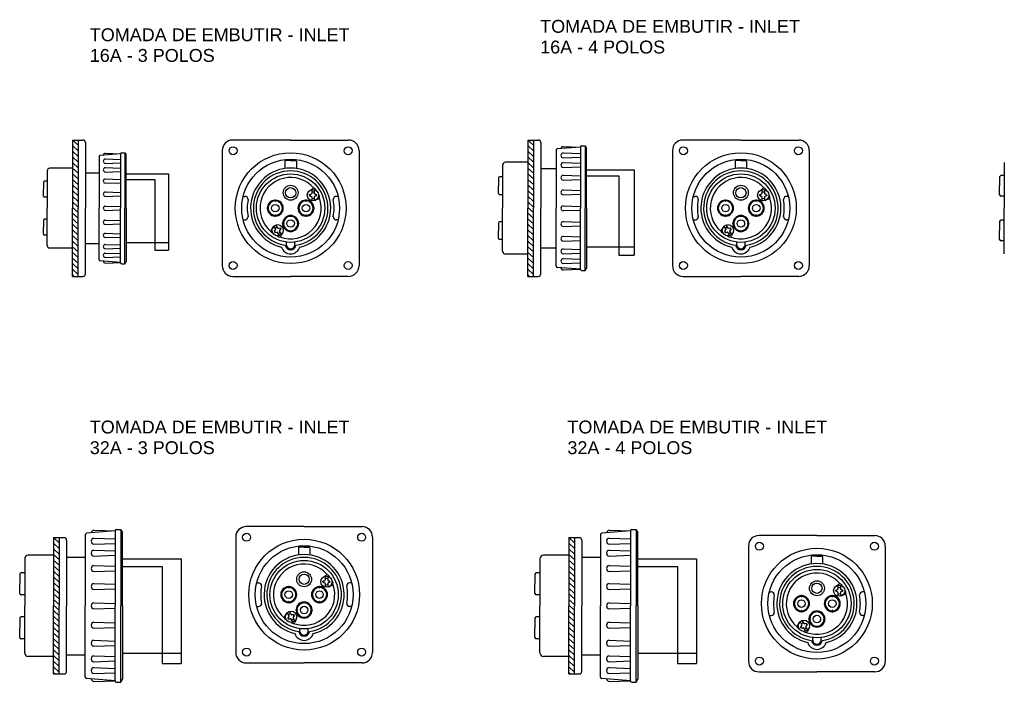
# Model space of a CAD drawing. Header units: millimetres. Extents: x 880 to 2237, y 682 to 1447.
# Tile 1 of 2: x 880 to 1492, y 870 to 1281. Entities that reach past the tile are written whole.
import ezdxf

# ---------------------------------------------------------------- set-up
doc = ezdxf.new("R2010")
doc.units = ezdxf.units.MM
doc.styles.get("Standard").update_dxf_attribs({"font": 'arial.ttf'})

msp = doc.modelspace()

# ---------------------------------------------------------------- linework, layer by layer
at = {"color": 1}
for p, q in [((912.91, 1206.68), (912.91, 1164.31)), ((912.91, 1206.68), (916.46, 1203.45)), ((912.91, 1206.68), (919.42, 1206.68)), ((916.46, 1206.68), (916.46, 1164.31)), ((1048.53, 1206.68), (1012.54, 1206.68)), ((1048.48, 1206.68), (1084.47, 1206.68)), ((1195.86, 1206.68), (1202.38, 1206.68)), ((1195.86, 1206.68), (1195.86, 1164.31)), ((1195.86, 1206.68), (1199.41, 1203.45)), ((1199.41, 1206.68), (1199.41, 1164.31)), ((1328.32, 1206.68), (1292.34, 1206.68)), ((1328.28, 1206.68), (1364.27, 1206.68)), ((912.91, 1203.19), (916.46, 1199.96)), ((912.91, 1199.7), (916.46, 1196.47)), ((920.98, 1205.13), (920.98, 1164.31)), ((1006, 1200.15), (1006, 1128.48)), ((1091.01, 1200.15), (1091.01, 1128.48)), ((1195.86, 1203.19), (1199.41, 1199.96)), ((1195.86, 1199.7), (1199.41, 1196.47)), ((1203.93, 1205.13), (1203.93, 1164.31)), ((1213.44, 1200.42), (1213.44, 1164.31)), ((1228.54, 1202.29), (1214.12, 1201.16)), ((1217.76, 1202.66), (1228.54, 1202.29)), ((1228.54, 1202.33), (1228.54, 1164.31)), ((1229.27, 1203.06), (1231.46, 1203.06)), ((1231.46, 1203.06), (1231.46, 1164.31)), ((1231.46, 1203.06), (1232.28, 1201.54)), ((1232.28, 1164.31), (1232.28, 1201.54)), ((1285.8, 1200.15), (1285.8, 1128.48)), ((1370.8, 1200.15), (1370.8, 1128.48)), ((912.91, 1196.21), (916.46, 1192.98)), ((929.44, 1196.46), (929.44, 1164.31)), ((942.88, 1198.12), (930.04, 1197.11)), ((933.29, 1198.46), (942.88, 1198.12)), ((933.29, 1194.9), (942.88, 1194.57)), ((942.88, 1198.16), (942.88, 1164.31)), ((943.53, 1198.81), (945.48, 1198.81)), ((945.48, 1198.81), (945.48, 1164.31)), ((945.48, 1198.81), (946.21, 1197.46)), ((946.21, 1164.31), (946.21, 1197.46)), ((1044.97, 1193.49), (1044.97, 1188.99)), ((1048.51, 1193.9), (1045.37, 1193.9)), ((1048.51, 1193.9), (1051.64, 1193.9)), ((1052.05, 1193.49), (1052.05, 1188.99)), ((1195.86, 1196.21), (1199.41, 1192.98)), ((1217.76, 1198.67), (1228.54, 1198.3)), ((1217.76, 1195.62), (1228.54, 1195.99)), ((1324.76, 1193.49), (1324.76, 1188.99)), ((1328.3, 1193.9), (1325.17, 1193.9)), ((1328.3, 1193.9), (1331.44, 1193.9)), ((1331.85, 1193.49), (1331.85, 1188.99)), ((897.22, 1187.48), (897.22, 1164.31)), ((912.91, 1189.11), (898.85, 1189.11)), ((912.91, 1192.72), (916.46, 1189.49)), ((912.91, 1189.22), (916.46, 1185.99)), ((933.29, 1192.19), (942.88, 1192.52)), ((933.29, 1189.52), (942.88, 1189.19)), ((933.29, 1186.8), (942.88, 1187.14)), ((1180.17, 1191), (1180.17, 1164.31)), ((1195.86, 1192.83), (1182.01, 1192.83)), ((1195.86, 1192.72), (1199.41, 1189.49)), ((1195.86, 1189.22), (1199.41, 1185.99)), ((1203.93, 1189.05), (1213.44, 1189.05)), ((1217.76, 1192.63), (1228.54, 1192.26)), ((1217.76, 1189.58), (1228.54, 1189.95)), ((1232.28, 1188.24), (1262, 1188.24)), ((1262, 1188.24), (1262, 1135.07)), ((1492, 1192.76), (1492, 1164.31)), ((897.22, 1181.12), (895.61, 1181.12)), ((912.91, 1185.73), (916.46, 1182.5)), ((912.91, 1182.24), (916.46, 1179.01)), ((920.98, 1186.33), (929.44, 1186.33)), ((933.29, 1182.56), (942.88, 1182.22)), ((946.21, 1185.62), (972.67, 1185.62)), ((946.21, 1182.14), (964.15, 1182.14)), ((964.15, 1182.14), (964.15, 1138.28)), ((972.67, 1185.62), (972.67, 1138.28)), ((1177.63, 1183.12), (1177.63, 1178.29)), ((1180.17, 1183.86), (1178.37, 1183.86)), ((1195.86, 1185.73), (1199.41, 1182.5)), ((1195.86, 1182.24), (1199.41, 1179.01)), ((1217.76, 1184.8), (1228.54, 1184.43)), ((1217.76, 1181.75), (1228.54, 1182.13)), ((1232.28, 1184.34), (1252.43, 1184.34)), ((1252.43, 1184.34), (1252.43, 1135.07)), ((1489.08, 1183.71), (1489.08, 1178.16)), ((1492, 1184.56), (1489.93, 1184.56)), ((894.96, 1180.47), (894.96, 1176.17)), ((894.96, 1171.86), (894.96, 1176.17)), ((912.91, 1178.75), (916.46, 1175.52)), ((912.91, 1175.26), (916.46, 1172.03)), ((933.29, 1179.84), (942.88, 1180.17)), ((1060.3, 1175.21), (1062.23, 1176.53)), ((1061.61, 1175.82), (1061.61, 1173.51)), ((1063.14, 1175.82), (1063.14, 1173.51)), ((1064.38, 1175.27), (1063.71, 1176.26)), ((1177.63, 1173.46), (1177.63, 1178.29)), ((1195.86, 1178.75), (1199.41, 1175.52)), ((1195.86, 1175.26), (1199.41, 1172.03)), ((1217.76, 1175.66), (1228.54, 1175.28)), ((1340.09, 1175.21), (1342.03, 1176.53)), ((1341.41, 1175.82), (1341.41, 1173.51)), ((1342.94, 1175.82), (1342.94, 1173.51)), ((1344.18, 1175.27), (1343.5, 1176.26)), ((1489.08, 1172.61), (1489.08, 1178.16)), ((897.22, 1171.21), (895.61, 1171.21)), ((912.91, 1171.76), (916.46, 1168.53)), ((933.29, 1174.41), (942.88, 1174.08)), ((933.29, 1171.69), (942.88, 1172.03)), ((1019, 1171.69), (1020.13, 1171.69)), ((1038.95, 1169.36), (1038.7, 1169.36)), ((1038.7, 1169.36), (1038.7, 1168.64)), ((1038.95, 1169.36), (1039.2, 1169.36)), ((1039.2, 1169.36), (1039.2, 1168.64)), ((1058.06, 1169.36), (1057.81, 1169.36)), ((1057.81, 1169.36), (1057.81, 1168.64)), ((1058.06, 1169.36), (1058.32, 1169.36)), ((1058.32, 1169.36), (1058.32, 1168.64)), ((1060.19, 1172.74), (1061.4, 1173.21)), ((1060.19, 1172.4), (1060.19, 1172.74)), ((1060.19, 1172.4), (1060.19, 1172.06)), ((1060.19, 1172.06), (1061.4, 1171.6)), ((1060.6, 1172.4), (1060.6, 1172.9)), ((1060.6, 1172.4), (1060.6, 1171.9)), ((1061.61, 1171.29), (1061.61, 1168.99)), ((1063.14, 1171.29), (1063.14, 1168.99)), ((1064.36, 1172.82), (1063.35, 1173.21)), ((1064.36, 1171.98), (1063.35, 1171.6)), ((1063.79, 1169.21), (1065.89, 1170.23)), ((1064.15, 1172.4), (1064.15, 1172.9)), ((1064.15, 1172.4), (1064.15, 1171.9)), ((1064.57, 1172.52), (1064.57, 1172.29)), ((1065.86, 1172.73), (1066.38, 1171.65)), ((1078.01, 1171.69), (1076.88, 1171.69)), ((1180.17, 1172.72), (1178.37, 1172.72)), ((1195.86, 1171.76), (1199.41, 1168.53)), ((1217.76, 1172.6), (1228.54, 1172.98)), ((1298.79, 1171.69), (1299.93, 1171.69)), ((1318.74, 1169.36), (1318.49, 1169.36)), ((1318.49, 1169.36), (1318.49, 1168.64)), ((1318.74, 1169.36), (1318.99, 1169.36)), ((1318.99, 1169.36), (1318.99, 1168.64)), ((1337.86, 1169.36), (1337.61, 1169.36)), ((1337.61, 1169.36), (1337.61, 1168.64)), ((1337.86, 1169.36), (1338.11, 1169.36)), ((1338.11, 1169.36), (1338.11, 1168.64)), ((1339.98, 1172.74), (1341.2, 1173.21)), ((1339.98, 1172.4), (1339.98, 1172.74)), ((1339.98, 1172.4), (1339.98, 1172.06)), ((1339.98, 1172.06), (1341.2, 1171.6)), ((1340.4, 1172.4), (1340.4, 1172.9)), ((1340.4, 1172.4), (1340.4, 1171.9)), ((1341.41, 1171.29), (1341.41, 1168.99)), ((1342.94, 1171.29), (1342.94, 1168.99)), ((1344.15, 1172.82), (1343.15, 1173.21)), ((1344.15, 1171.98), (1343.15, 1171.6)), ((1343.58, 1169.21), (1345.69, 1170.23)), ((1343.95, 1172.4), (1343.95, 1172.9)), ((1343.95, 1172.4), (1343.95, 1171.9)), ((1344.36, 1172.52), (1344.36, 1172.29)), ((1345.65, 1172.73), (1346.18, 1171.65)), ((1357.81, 1171.69), (1356.68, 1171.69)), ((1492, 1171.77), (1489.93, 1171.77)), ((897.22, 1141.15), (897.22, 1164.31)), ((912.91, 1168.27), (916.46, 1165.04)), ((912.91, 1164.78), (916.46, 1161.55)), ((912.91, 1121.94), (912.91, 1164.31)), ((916.46, 1121.94), (916.46, 1164.31)), ((920.98, 1123.5), (920.98, 1164.31)), ((929.44, 1132.17), (929.44, 1164.31)), ((933.29, 1165.67), (942.88, 1165.34)), ((933.29, 1162.95), (942.88, 1163.29)), ((942.88, 1130.47), (942.88, 1164.31)), ((945.48, 1129.81), (945.48, 1164.31)), ((946.21, 1164.31), (946.21, 1131.17)), ((1038.7, 1168.64), (1038.95, 1168.64)), ((1039.2, 1168.64), (1038.95, 1168.64)), ((1057.81, 1168.64), (1058.06, 1168.64)), ((1058.32, 1168.64), (1058.06, 1168.64)), ((1180.17, 1137.63), (1180.17, 1164.31)), ((1195.86, 1168.27), (1199.41, 1165.04)), ((1195.86, 1164.78), (1199.41, 1161.55)), ((1195.86, 1121.94), (1195.86, 1164.31)), ((1199.41, 1121.94), (1199.41, 1164.31)), ((1203.93, 1123.5), (1203.93, 1164.31)), ((1213.44, 1128.2), (1213.44, 1164.31)), ((1217.76, 1165.84), (1228.54, 1165.47)), ((1217.76, 1162.79), (1228.54, 1163.16)), ((1228.54, 1126.3), (1228.54, 1164.31)), ((1231.46, 1125.56), (1231.46, 1164.31)), ((1232.28, 1164.31), (1232.28, 1127.09)), ((1318.49, 1168.64), (1318.74, 1168.64)), ((1318.99, 1168.64), (1318.74, 1168.64)), ((1337.61, 1168.64), (1337.86, 1168.64)), ((1338.11, 1168.64), (1337.86, 1168.64)), ((1492, 1135.87), (1492, 1164.31)), ((894.96, 1156.77), (894.96, 1152.46)), ((897.22, 1157.42), (895.61, 1157.42)), ((912.91, 1161.29), (916.46, 1158.06)), ((912.91, 1157.8), (916.46, 1154.57)), ((933.29, 1156.93), (942.88, 1156.6)), ((1019, 1157.01), (1020.13, 1157.01)), ((1038.7, 1159.35), (1038.7, 1160.07)), ((1038.7, 1160.07), (1038.95, 1160.07)), ((1038.95, 1159.35), (1038.7, 1159.35)), ((1039.2, 1160.07), (1038.95, 1160.07)), ((1038.95, 1159.35), (1039.2, 1159.35)), ((1039.2, 1159.35), (1039.2, 1160.07)), ((1057.81, 1159.35), (1057.81, 1160.07)), ((1057.81, 1160.07), (1058.06, 1160.07)), ((1058.06, 1159.35), (1057.81, 1159.35)), ((1058.32, 1160.07), (1058.06, 1160.07)), ((1058.06, 1159.35), (1058.32, 1159.35)), ((1058.32, 1159.35), (1058.32, 1160.07)), ((1078.01, 1157.01), (1076.88, 1157.01)), ((1195.86, 1161.29), (1199.41, 1158.06)), ((1195.86, 1157.8), (1199.41, 1154.57)), ((1298.79, 1157.01), (1299.93, 1157.01)), ((1318.49, 1159.35), (1318.49, 1160.07)), ((1318.49, 1160.07), (1318.74, 1160.07)), ((1318.74, 1159.35), (1318.49, 1159.35)), ((1318.99, 1160.07), (1318.74, 1160.07)), ((1318.74, 1159.35), (1318.99, 1159.35)), ((1318.99, 1159.35), (1318.99, 1160.07)), ((1337.61, 1159.35), (1337.61, 1160.07)), ((1337.61, 1160.07), (1337.86, 1160.07)), ((1337.86, 1159.35), (1337.61, 1159.35)), ((1338.11, 1160.07), (1337.86, 1160.07)), ((1337.86, 1159.35), (1338.11, 1159.35)), ((1338.11, 1159.35), (1338.11, 1160.07)), ((1357.81, 1157.01), (1356.68, 1157.01)), ((1492, 1156.86), (1489.93, 1156.86)), ((894.96, 1148.16), (894.96, 1152.46)), ((912.91, 1154.3), (916.46, 1151.07)), ((912.91, 1150.81), (916.46, 1147.58)), ((933.29, 1154.22), (942.88, 1154.55)), ((1037.61, 1152.65), (1036.31, 1150.7)), ((1039.22, 1151.17), (1038.06, 1153.16)), ((1038.52, 1149.96), (1039.19, 1150.8)), ((1040.54, 1151.94), (1039.38, 1153.93)), ((1042.16, 1151.99), (1040.87, 1151.78)), ((1042.5, 1151.41), (1041.68, 1150.4)), ((1041.97, 1151.49), (1041.72, 1151.92)), ((1041.97, 1151.49), (1042.22, 1151.06)), ((1042.33, 1151.7), (1042.16, 1151.99)), ((1042.33, 1151.7), (1042.5, 1151.41)), ((1043.5, 1154.8), (1043.5, 1155.05)), ((1043.5, 1155.05), (1044.22, 1155.05)), ((1043.5, 1154.8), (1043.5, 1154.54)), ((1043.5, 1154.54), (1044.22, 1154.54)), ((1044.22, 1155.05), (1044.22, 1154.8)), ((1044.22, 1154.54), (1044.22, 1154.8)), ((1053.51, 1155.05), (1052.79, 1155.05)), ((1052.79, 1155.05), (1052.79, 1154.8)), ((1052.79, 1154.54), (1052.79, 1154.8)), ((1053.51, 1154.54), (1052.79, 1154.54)), ((1053.51, 1154.8), (1053.51, 1155.05)), ((1053.51, 1154.8), (1053.51, 1154.54)), ((1177.63, 1155.17), (1177.63, 1150.34)), ((1177.63, 1145.5), (1177.63, 1150.34)), ((1180.17, 1155.91), (1178.37, 1155.91)), ((1195.86, 1154.3), (1199.41, 1151.07)), ((1195.86, 1150.81), (1199.41, 1147.58)), ((1217.76, 1156.03), (1228.54, 1155.65)), ((1217.76, 1152.97), (1228.54, 1153.35)), ((1317.4, 1152.65), (1316.1, 1150.7)), ((1319.01, 1151.17), (1317.85, 1153.16)), ((1318.31, 1149.96), (1318.98, 1150.8)), ((1320.33, 1151.94), (1319.18, 1153.93)), ((1321.95, 1151.99), (1320.67, 1151.78)), ((1322.29, 1151.41), (1321.48, 1150.4)), ((1321.76, 1151.49), (1321.51, 1151.92)), ((1321.76, 1151.49), (1322.01, 1151.06)), ((1322.12, 1151.7), (1321.95, 1151.99)), ((1322.12, 1151.7), (1322.29, 1151.41)), ((1323.3, 1154.8), (1323.3, 1155.05)), ((1323.3, 1155.05), (1324.02, 1155.05)), ((1323.3, 1154.8), (1323.3, 1154.54)), ((1323.3, 1154.54), (1324.02, 1154.54)), ((1324.02, 1155.05), (1324.02, 1154.8)), ((1324.02, 1154.54), (1324.02, 1154.8)), ((1333.3, 1155.05), (1332.58, 1155.05)), ((1332.58, 1155.05), (1332.58, 1154.8)), ((1332.58, 1154.54), (1332.58, 1154.8)), ((1333.3, 1154.54), (1332.58, 1154.54)), ((1333.3, 1154.8), (1333.3, 1155.05)), ((1333.3, 1154.8), (1333.3, 1154.54)), ((1489.08, 1156.02), (1489.08, 1150.47)), ((1489.08, 1144.91), (1489.08, 1150.47)), ((897.22, 1147.51), (895.61, 1147.51)), ((912.91, 1147.32), (916.46, 1144.09)), ((933.29, 1148.79), (942.88, 1148.46)), ((933.29, 1146.07), (942.88, 1146.4)), ((1037.59, 1148.56), (1036.6, 1149.23)), ((1038.6, 1149.4), (1038.49, 1149.59)), ((1038.9, 1149.7), (1038.65, 1150.13)), ((1038.9, 1149.7), (1039.15, 1149.27)), ((1038.94, 1149.24), (1040, 1149.41)), ((1040.15, 1147.11), (1041.23, 1146.6)), ((1041.49, 1147.26), (1040.33, 1149.25)), ((1042.82, 1148.03), (1041.66, 1150.03)), ((1043.65, 1149.22), (1042.64, 1147.1)), ((1180.17, 1144.77), (1178.37, 1144.77)), ((1195.86, 1147.32), (1199.41, 1144.09)), ((1217.76, 1146.88), (1228.54, 1146.5)), ((1217.76, 1143.82), (1228.54, 1144.2)), ((1317.39, 1148.56), (1316.39, 1149.23)), ((1318.4, 1149.4), (1318.28, 1149.59)), ((1318.7, 1149.7), (1318.45, 1150.13)), ((1318.7, 1149.7), (1318.95, 1149.27)), ((1318.73, 1149.24), (1319.79, 1149.41)), ((1319.94, 1147.11), (1321.02, 1146.6)), ((1321.29, 1147.26), (1320.13, 1149.25)), ((1322.61, 1148.03), (1321.45, 1150.03)), ((1323.44, 1149.22), (1322.44, 1147.1)), ((912.91, 1139.51), (898.85, 1139.51)), ((912.91, 1143.83), (916.46, 1140.6)), ((912.91, 1140.34), (916.46, 1137.11)), ((920.98, 1142.29), (929.44, 1142.29)), ((933.29, 1141.82), (942.88, 1141.49)), ((933.29, 1139.1), (942.88, 1139.44)), ((946.21, 1143.01), (972.67, 1143.01)), ((964.15, 1138.28), (972.67, 1138.28)), ((1045.92, 1141.36), (1045.92, 1143.26)), ((1048.5, 1139.46), (1048.51, 1139.46)), ((1048.51, 1139.46), (1048.51, 1139.46)), ((1051.1, 1141.36), (1051.1, 1143.26)), ((1195.86, 1143.83), (1199.41, 1140.6)), ((1195.86, 1140.34), (1199.41, 1137.11)), ((1203.93, 1139.58), (1213.44, 1139.58)), ((1217.76, 1139.05), (1228.54, 1138.68)), ((1232.28, 1140.38), (1262, 1140.38)), ((1325.71, 1141.36), (1325.71, 1143.26)), ((1328.3, 1139.46), (1328.3, 1139.46)), ((1328.3, 1139.46), (1328.3, 1139.46)), ((1330.89, 1141.36), (1330.89, 1143.26)), ((1492, 1144.07), (1489.93, 1144.07)), ((912.91, 1136.84), (916.46, 1133.61)), ((912.91, 1133.35), (916.46, 1130.12)), ((933.29, 1136.44), (942.88, 1136.11)), ((933.29, 1133.72), (942.88, 1134.06)), ((1195.86, 1135.8), (1182.01, 1135.8)), ((1195.86, 1136.84), (1199.41, 1133.61)), ((1195.86, 1133.35), (1199.41, 1130.12)), ((1217.76, 1136), (1228.54, 1136.37)), ((1217.76, 1133.01), (1228.54, 1132.64)), ((1252.43, 1135.07), (1262, 1135.07)), ((912.91, 1129.86), (916.46, 1126.63)), ((912.91, 1126.37), (916.46, 1123.14)), ((942.88, 1130.5), (930.04, 1131.51)), ((933.29, 1130.17), (942.88, 1130.5)), ((943.53, 1129.81), (945.48, 1129.81)), ((945.48, 1129.81), (946.21, 1131.17)), ((1195.86, 1129.86), (1199.41, 1126.63)), ((1195.86, 1126.37), (1199.41, 1123.14)), ((1228.54, 1126.34), (1214.12, 1127.47)), ((1217.76, 1129.96), (1228.54, 1130.33)), ((1217.76, 1125.97), (1228.54, 1126.34)), ((1231.46, 1125.56), (1232.28, 1127.09)), ((912.91, 1122.88), (913.93, 1121.94)), ((912.91, 1121.94), (919.42, 1121.94)), ((1012.54, 1121.94), (1048.53, 1121.94)), ((1084.47, 1121.94), (1048.48, 1121.94)), ((1195.86, 1122.88), (1196.89, 1121.94)), ((1195.86, 1121.94), (1202.38, 1121.94)), ((1229.27, 1125.56), (1231.46, 1125.56)), ((1292.34, 1121.94), (1328.32, 1121.94)), ((1364.27, 1121.94), (1328.28, 1121.94)), ((920.91, 961.41), (920.91, 917.14)), ((939.42, 963.69), (921.74, 962.3)), ((926.21, 964.15), (939.42, 963.69)), ((939.42, 963.74), (939.42, 917.14)), ((940.32, 964.64), (943, 964.64)), ((943, 964.64), (943, 917.14)), ((943, 964.64), (944.01, 962.77)), ((944.01, 917.14), (944.01, 962.77)), ((1056.91, 966.46), (1020.93, 966.46)), ((1056.87, 966.46), (1092.86, 966.46)), ((1241.12, 961.41), (1241.12, 917.14)), ((1259.63, 963.69), (1241.95, 962.3)), ((1246.42, 964.15), (1259.63, 963.69)), ((1259.63, 963.74), (1259.63, 917.14)), ((1260.53, 964.64), (1263.21, 964.64)), ((1263.21, 964.64), (1263.21, 917.14)), ((1263.21, 964.64), (1264.22, 962.77)), ((1264.22, 917.14), (1264.22, 962.77)), ((1375.56, 960.87), (1339.57, 960.87)), ((1375.52, 960.87), (1411.5, 960.87)), ((901.2, 959.59), (907.71, 959.59)), ((901.2, 959.59), (901.2, 917.22)), ((901.2, 959.59), (904.74, 956.36)), ((901.2, 956.1), (904.74, 952.87)), ((904.74, 959.59), (904.74, 917.22)), ((909.26, 958.04), (909.26, 917.22)), ((926.21, 959.26), (939.42, 958.8)), ((926.21, 955.52), (939.42, 955.97)), ((1014.39, 959.92), (1014.39, 888.25)), ((1099.39, 959.92), (1099.39, 888.25)), ((1221.41, 959.58), (1227.92, 959.58)), ((1221.41, 959.58), (1221.41, 917.21)), ((1221.41, 959.58), (1224.96, 956.35)), ((1221.41, 956.09), (1224.96, 952.86)), ((1224.96, 959.58), (1224.96, 917.21)), ((1229.48, 958.03), (1229.48, 917.21)), ((1246.42, 959.26), (1259.63, 958.8)), ((1246.42, 955.52), (1259.63, 955.97)), ((901.2, 948.69), (885.49, 948.69)), ((901.2, 952.61), (904.74, 949.38)), ((901.2, 949.12), (904.74, 945.89)), ((926.21, 951.85), (939.42, 951.39)), ((926.21, 948.11), (939.42, 948.57)), ((1053.35, 953.26), (1053.35, 948.76)), ((1056.89, 953.67), (1053.76, 953.67)), ((1056.89, 953.67), (1060.03, 953.67)), ((1060.44, 953.26), (1060.44, 948.76)), ((1221.41, 948.68), (1205.71, 948.68)), ((1221.41, 952.6), (1224.96, 949.36)), ((1221.41, 949.1), (1224.96, 945.87)), ((1246.42, 951.85), (1259.63, 951.39)), ((1246.42, 948.11), (1259.63, 948.57)), ((1333.04, 954.33), (1333.04, 882.67)), ((1418.04, 954.33), (1418.04, 882.67)), ((883.24, 946.44), (883.24, 917.19)), ((901.2, 945.63), (904.74, 942.4)), ((909.26, 947.46), (920.91, 947.46)), ((944.01, 946.48), (980.44, 946.48)), ((980.44, 946.48), (980.44, 881.29)), ((1203.46, 946.43), (1203.46, 917.18)), ((1221.41, 945.61), (1224.96, 942.38)), ((1229.48, 947.46), (1241.12, 947.46)), ((1264.22, 946.48), (1300.66, 946.48)), ((1300.66, 946.48), (1300.66, 881.29)), ((1372, 947.68), (1372, 943.17)), ((1375.54, 948.09), (1372.41, 948.09)), ((1375.54, 948.09), (1378.68, 948.09)), ((1379.08, 947.68), (1379.08, 943.17)), ((880.14, 936.79), (880.14, 930.87)), ((883.24, 937.69), (881.04, 937.69)), ((901.2, 942.13), (904.74, 938.9)), ((901.2, 938.64), (904.74, 935.41)), ((926.21, 942.26), (939.42, 941.8)), ((926.21, 938.52), (939.42, 938.98)), ((944.01, 941.69), (968.71, 941.69)), ((968.71, 941.69), (968.71, 881.29)), ((1068.68, 934.99), (1070.62, 936.31)), ((1200.35, 936.77), (1200.35, 930.85)), ((1203.46, 937.67), (1201.25, 937.67)), ((1221.41, 942.12), (1224.96, 938.89)), ((1221.41, 938.63), (1224.96, 935.4)), ((1246.42, 942.26), (1259.63, 941.8)), ((1246.42, 938.52), (1259.63, 938.98)), ((1264.22, 941.69), (1288.92, 941.69)), ((1288.92, 941.69), (1288.92, 881.29)), ((880.14, 924.94), (880.14, 930.87)), ((901.2, 935.15), (904.74, 931.92)), ((901.2, 931.66), (904.74, 928.43)), ((926.21, 931.05), (939.42, 930.59)), ((1027.38, 931.46), (1028.52, 931.46)), ((1068.57, 932.51), (1069.79, 932.98)), ((1068.57, 932.17), (1068.57, 932.51)), ((1068.57, 932.17), (1068.57, 931.84)), ((1068.57, 931.84), (1069.79, 931.37)), ((1068.99, 932.17), (1068.99, 932.67)), ((1068.99, 932.17), (1068.99, 931.68)), ((1070, 935.59), (1070, 933.28)), ((1070, 931.07), (1070, 928.77)), ((1071.53, 935.59), (1071.53, 933.28)), ((1071.53, 931.07), (1071.53, 928.77)), ((1072.74, 932.59), (1071.74, 932.98)), ((1072.74, 931.76), (1071.74, 931.37)), ((1072.77, 935.04), (1072.09, 936.03)), ((1072.54, 932.17), (1072.54, 932.67)), ((1072.54, 932.17), (1072.54, 931.68)), ((1072.95, 932.29), (1072.95, 932.06)), ((1074.24, 932.5), (1074.77, 931.42)), ((1086.4, 931.46), (1085.27, 931.46)), ((1200.35, 924.93), (1200.35, 930.85)), ((1221.41, 935.14), (1224.96, 931.91)), ((1221.41, 931.64), (1224.96, 928.41)), ((1246.42, 931.05), (1259.63, 930.59)), ((1387.33, 929.4), (1389.26, 930.72)), ((1391.41, 929.45), (1390.74, 930.44)), ((883.24, 924.04), (881.04, 924.04)), ((901.2, 928.17), (904.74, 924.94)), ((901.2, 924.67), (904.74, 921.44)), ((926.21, 927.3), (939.42, 927.76)), ((1047.33, 929.13), (1047.08, 929.13)), ((1047.08, 929.13), (1047.08, 928.41)), ((1047.08, 928.41), (1047.33, 928.41)), ((1047.33, 929.13), (1047.58, 929.13)), ((1047.58, 928.41), (1047.33, 928.41)), ((1047.58, 929.13), (1047.58, 928.41)), ((1066.45, 929.13), (1066.2, 929.13)), ((1066.2, 929.13), (1066.2, 928.41)), ((1066.2, 928.41), (1066.45, 928.41)), ((1066.45, 929.13), (1066.7, 929.13)), ((1066.7, 928.41), (1066.45, 928.41)), ((1066.7, 929.13), (1066.7, 928.41)), ((1072.17, 928.98), (1074.28, 930)), ((1203.46, 924.03), (1201.25, 924.03)), ((1221.41, 928.15), (1224.96, 924.92)), ((1221.41, 924.66), (1224.96, 921.43)), ((1246.42, 927.3), (1259.63, 927.76)), ((1346.03, 925.87), (1347.16, 925.87)), ((1387.22, 926.93), (1388.43, 927.39)), ((1387.22, 926.59), (1387.22, 926.93)), ((1387.22, 926.59), (1387.22, 926.25)), ((1387.22, 926.25), (1388.43, 925.78)), ((1387.64, 926.59), (1387.64, 927.09)), ((1387.64, 926.59), (1387.64, 926.09)), ((1388.64, 930), (1388.64, 927.7)), ((1388.64, 925.48), (1388.64, 923.18)), ((1390.18, 930), (1390.18, 927.7)), ((1390.18, 925.48), (1390.18, 923.18)), ((1391.39, 927.01), (1390.39, 927.39)), ((1391.39, 926.17), (1390.39, 925.78)), ((1390.82, 923.39), (1392.92, 924.42)), ((1391.18, 926.59), (1391.18, 927.09)), ((1391.18, 926.59), (1391.18, 926.09)), ((1391.6, 926.7), (1391.6, 926.47)), ((1392.89, 926.91), (1393.41, 925.84)), ((1405.05, 925.87), (1403.91, 925.87)), ((901.2, 921.18), (904.74, 917.95)), ((926.21, 919.01), (939.42, 918.56)), ((1047.08, 919.12), (1047.08, 919.84)), ((1047.08, 919.84), (1047.33, 919.84)), ((1047.33, 919.12), (1047.08, 919.12)), ((1047.58, 919.84), (1047.33, 919.84)), ((1047.33, 919.12), (1047.58, 919.12)), ((1047.58, 919.12), (1047.58, 919.84)), ((1066.2, 919.12), (1066.2, 919.84)), ((1066.2, 919.84), (1066.45, 919.84)), ((1066.45, 919.12), (1066.2, 919.12)), ((1066.7, 919.84), (1066.45, 919.84)), ((1066.45, 919.12), (1066.7, 919.12)), ((1066.7, 919.12), (1066.7, 919.84)), ((1221.41, 921.17), (1224.96, 917.94)), ((1246.42, 919.01), (1259.63, 918.56)), ((1365.98, 923.54), (1365.73, 923.54)), ((1365.73, 923.54), (1365.73, 922.82)), ((1365.73, 922.82), (1365.98, 922.82)), ((1365.98, 923.54), (1366.23, 923.54)), ((1366.23, 922.82), (1365.98, 922.82)), ((1366.23, 923.54), (1366.23, 922.82)), ((1385.1, 923.54), (1384.84, 923.54)), ((1384.84, 923.54), (1384.84, 922.82)), ((1384.84, 922.82), (1385.1, 922.82)), ((1385.1, 923.54), (1385.35, 923.54)), ((1385.35, 922.82), (1385.1, 922.82)), ((1385.35, 923.54), (1385.35, 922.82)), ((883.24, 887.94), (883.24, 917.19)), ((901.2, 917.69), (904.74, 914.46)), ((901.2, 874.85), (901.2, 917.22)), ((901.2, 914.2), (904.74, 910.97)), ((904.74, 874.85), (904.74, 917.22)), ((909.26, 876.41), (909.26, 917.22)), ((920.91, 872.88), (920.91, 917.14)), ((926.21, 915.27), (939.42, 915.73)), ((939.42, 870.54), (939.42, 917.14)), ((943, 869.64), (943, 917.14)), ((944.01, 917.14), (944.01, 871.51)), ((1027.38, 916.79), (1028.52, 916.79)), ((1046, 912.42), (1044.69, 910.47)), ((1047.6, 910.94), (1046.44, 912.93)), ((1048.92, 911.71), (1047.77, 913.7)), ((1050.54, 911.77), (1049.26, 911.55)), ((1050.35, 911.26), (1050.1, 911.69)), ((1050.71, 911.47), (1050.54, 911.77)), ((1051.89, 914.57), (1051.89, 914.82)), ((1051.89, 914.82), (1052.61, 914.82)), ((1051.89, 914.57), (1051.89, 914.32)), ((1051.89, 914.32), (1052.61, 914.32)), ((1052.61, 914.82), (1052.61, 914.57)), ((1052.61, 914.32), (1052.61, 914.57)), ((1061.89, 914.82), (1061.17, 914.82)), ((1061.17, 914.82), (1061.17, 914.57)), ((1061.17, 914.32), (1061.17, 914.57)), ((1061.89, 914.32), (1061.17, 914.32)), ((1061.89, 914.57), (1061.89, 914.82)), ((1061.89, 914.57), (1061.89, 914.32)), ((1086.4, 916.79), (1085.27, 916.79)), ((1203.46, 887.93), (1203.46, 917.18)), ((1221.41, 917.68), (1224.96, 914.45)), ((1221.41, 874.84), (1221.41, 917.21)), ((1221.41, 914.18), (1224.96, 910.95)), ((1224.96, 874.84), (1224.96, 917.21)), ((1229.48, 876.39), (1229.48, 917.21)), ((1241.12, 872.88), (1241.12, 917.14)), ((1246.42, 915.27), (1259.63, 915.73)), ((1259.63, 870.54), (1259.63, 917.14)), ((1263.21, 869.64), (1263.21, 917.14)), ((1264.22, 917.14), (1264.22, 871.51)), ((1365.73, 913.54), (1365.73, 914.26)), ((1365.73, 914.26), (1365.98, 914.26)), ((1365.98, 913.54), (1365.73, 913.54)), ((1366.23, 914.26), (1365.98, 914.26)), ((1365.98, 913.54), (1366.23, 913.54)), ((1366.23, 913.54), (1366.23, 914.26)), ((1384.84, 913.54), (1384.84, 914.26)), ((1384.84, 914.26), (1385.1, 914.26)), ((1385.1, 913.54), (1384.84, 913.54)), ((1385.35, 914.26), (1385.1, 914.26)), ((1385.1, 913.54), (1385.35, 913.54)), ((1385.35, 913.54), (1385.35, 914.26)), ((880.14, 909.44), (880.14, 903.52)), ((883.24, 910.34), (881.04, 910.34)), ((901.2, 910.71), (904.74, 907.48)), ((901.2, 907.21), (904.74, 903.98)), ((926.21, 906.98), (939.42, 906.52)), ((1045.98, 908.34), (1044.99, 909)), ((1046.99, 909.17), (1046.87, 909.36)), ((1046.9, 909.73), (1047.57, 910.57)), ((1047.29, 909.48), (1047.04, 909.91)), ((1047.29, 909.48), (1047.54, 909.05)), ((1047.32, 909.01), (1048.38, 909.18)), ((1048.54, 906.88), (1049.61, 906.37)), ((1049.88, 907.04), (1048.72, 909.03)), ((1051.2, 907.81), (1050.04, 909.8)), ((1050.88, 911.18), (1050.07, 910.17)), ((1050.35, 911.26), (1050.61, 910.83)), ((1050.71, 911.47), (1050.88, 911.18)), ((1052.04, 908.99), (1051.03, 906.87)), ((1200.35, 909.43), (1200.35, 903.5)), ((1203.46, 910.33), (1201.25, 910.33)), ((1221.41, 910.69), (1224.96, 907.46)), ((1221.41, 907.2), (1224.96, 903.97)), ((1246.42, 906.98), (1259.63, 906.52)), ((1346.03, 911.2), (1347.16, 911.2)), ((1364.64, 906.83), (1363.34, 904.89)), ((1366.25, 905.35), (1365.09, 907.34)), ((1367.57, 906.13), (1366.41, 908.11)), ((1369.19, 906.18), (1367.91, 905.97)), ((1369.53, 905.59), (1368.72, 904.58)), ((1369, 905.68), (1368.75, 906.11)), ((1369, 905.68), (1369.25, 905.25)), ((1369.36, 905.89), (1369.19, 906.18)), ((1369.36, 905.89), (1369.53, 905.59)), ((1370.54, 908.98), (1370.54, 909.23)), ((1370.54, 909.23), (1371.26, 909.23)), ((1370.54, 908.98), (1370.54, 908.73)), ((1370.54, 908.73), (1371.26, 908.73)), ((1371.26, 909.23), (1371.26, 908.98)), ((1371.26, 908.73), (1371.26, 908.98)), ((1380.54, 909.23), (1379.82, 909.23)), ((1379.82, 909.23), (1379.82, 908.98)), ((1379.82, 908.73), (1379.82, 908.98)), ((1380.54, 908.73), (1379.82, 908.73)), ((1380.54, 908.98), (1380.54, 909.23)), ((1380.54, 908.98), (1380.54, 908.73)), ((1405.05, 911.2), (1403.91, 911.2)), ((880.14, 897.59), (880.14, 903.52)), ((901.2, 903.72), (904.74, 900.49)), ((901.2, 900.23), (904.74, 897)), ((926.21, 903.24), (939.42, 903.7)), ((1054.3, 901.13), (1054.3, 903.03)), ((1059.48, 901.13), (1059.48, 903.03)), ((1200.35, 897.58), (1200.35, 903.5)), ((1221.41, 903.71), (1224.96, 900.48)), ((1221.41, 900.22), (1224.96, 896.99)), ((1246.42, 903.24), (1259.63, 903.7)), ((1364.62, 902.75), (1363.63, 903.41)), ((1365.63, 903.58), (1365.52, 903.78)), ((1365.55, 904.15), (1366.22, 904.98)), ((1365.94, 903.89), (1365.69, 904.32)), ((1365.94, 903.89), (1366.19, 903.46)), ((1365.97, 903.42), (1367.03, 903.6)), ((1367.18, 901.3), (1368.26, 900.78)), ((1368.53, 901.45), (1367.37, 903.44)), ((1369.85, 902.22), (1368.69, 904.21)), ((1370.68, 903.4), (1369.68, 901.29)), ((883.24, 896.69), (881.04, 896.69)), ((901.2, 896.74), (904.74, 893.51)), ((926.21, 895.77), (939.42, 895.31)), ((1056.89, 899.23), (1056.89, 899.23)), ((1056.89, 899.23), (1056.89, 899.23)), ((1203.46, 896.68), (1201.25, 896.68)), ((1221.41, 896.72), (1224.96, 893.49)), ((1246.42, 895.77), (1259.63, 895.31)), ((1372.95, 895.54), (1372.95, 897.44)), ((1375.54, 893.65), (1375.54, 893.65)), ((1375.54, 893.65), (1375.54, 893.65)), ((1378.13, 895.54), (1378.13, 897.44)), ((901.2, 893.25), (904.74, 890.02)), ((901.2, 889.75), (904.74, 886.52)), ((926.21, 892.02), (939.42, 892.48)), ((944.01, 887.81), (980.44, 887.81)), ((1221.41, 893.23), (1224.96, 890)), ((1221.41, 889.74), (1224.96, 886.51)), ((1246.42, 892.02), (1259.63, 892.48)), ((1264.22, 887.81), (1300.66, 887.81)), ((901.2, 885.69), (885.49, 885.69)), ((901.2, 886.26), (904.74, 883.03)), ((901.2, 882.77), (904.74, 879.54)), ((909.26, 886.82), (920.91, 886.82)), ((926.21, 886.18), (939.42, 885.72)), ((926.21, 882.43), (939.42, 882.89)), ((968.71, 881.29), (980.44, 881.29)), ((1020.93, 881.72), (1056.91, 881.72)), ((1092.86, 881.72), (1056.87, 881.72)), ((1221.41, 885.68), (1205.71, 885.68)), ((1221.41, 886.25), (1224.96, 883.02)), ((1221.41, 882.76), (1224.96, 879.53)), ((1229.48, 886.82), (1241.12, 886.82)), ((1246.42, 886.18), (1259.63, 885.72)), ((1246.42, 882.43), (1259.63, 882.89)), ((1288.92, 881.29), (1300.66, 881.29)), ((901.2, 879.28), (904.74, 876.05)), ((901.2, 875.79), (902.22, 874.85)), ((926.21, 878.77), (939.42, 878.31)), ((926.21, 875.03), (939.42, 875.48)), ((1221.41, 879.26), (1224.96, 876.03)), ((1221.41, 875.77), (1222.43, 874.84)), ((1246.42, 878.77), (1259.63, 878.31)), ((1246.42, 875.03), (1259.63, 875.48)), ((1339.57, 876.13), (1375.56, 876.13)), ((1411.5, 876.13), (1375.52, 876.13)), ((901.2, 874.85), (907.71, 874.85)), ((939.42, 870.59), (921.74, 871.98)), ((926.21, 870.13), (939.42, 870.59)), ((940.32, 869.64), (943, 869.64)), ((943, 869.64), (944.01, 871.51)), ((1221.41, 874.84), (1227.92, 874.84)), ((1259.63, 870.59), (1241.95, 871.98)), ((1246.42, 870.13), (1259.63, 870.59)), ((1260.53, 869.64), (1263.21, 869.64)), ((1263.21, 869.64), (1264.22, 871.51))]:
    msp.add_line(p, q, dxfattribs=at)
for centre, radius in [((1012.76, 1200.02), 2.47), ((1084.25, 1200.02), 2.47), ((1292.56, 1200.02), 2.47), ((1364.04, 1200.02), 2.47), ((1048.51, 1164.35), 34.43), ((1048.51, 1164.35), 30.41), ((1328.3, 1164.35), 34.43), ((1328.3, 1164.35), 30.41), ((1048.51, 1164.35), 21.25), ((1328.3, 1164.35), 21.25), ((1048.51, 1173.91), 4.62), ((1048.51, 1173.91), 3.18), ((1062.38, 1172.41), 3.5), ((1328.3, 1173.91), 4.62), ((1328.3, 1173.91), 3.18), ((1342.17, 1172.41), 3.5), ((1038.95, 1164.35), 2.33), ((1058.06, 1164.35), 2.33), ((1318.74, 1164.35), 2.33), ((1337.86, 1164.35), 2.33), ((1048.51, 1154.8), 2.33), ((1328.3, 1154.8), 2.33), ((1040.44, 1150.6), 3.5), ((1320.23, 1150.6), 3.5), ((1012.76, 1128.69), 2.47), ((1084.25, 1128.69), 2.47), ((1292.56, 1128.69), 2.47), ((1364.04, 1128.69), 2.47), ((1021.15, 959.79), 2.47), ((1092.64, 959.79), 2.47), ((1056.89, 924.12), 34.43), ((1056.89, 924.12), 30.41), ((1339.79, 954.2), 2.47), ((1411.28, 954.2), 2.47), ((1375.54, 918.54), 34.43), ((1375.54, 918.54), 30.41), ((1056.89, 924.12), 21.25), ((1056.89, 933.68), 4.62), ((1056.89, 933.68), 3.18), ((1375.54, 918.54), 21.25), ((1070.76, 932.18), 3.5), ((1375.54, 928.1), 4.62), ((1375.54, 928.1), 3.18), ((1389.41, 926.59), 3.5), ((1047.33, 924.13), 2.33), ((1066.45, 924.13), 2.33), ((1365.98, 918.54), 2.33), ((1385.1, 918.54), 2.33), ((1048.82, 910.37), 3.5), ((1056.89, 914.57), 2.33), ((1367.47, 904.78), 3.5), ((1375.54, 908.98), 2.33), ((1021.15, 888.46), 2.47), ((1092.64, 888.46), 2.47), ((1339.79, 882.87), 2.47), ((1411.28, 882.87), 2.47)]:
    msp.add_circle(centre, radius, dxfattribs=at)
for centre, radius, start, end in [((919.42, 1205.13), 1.55, 0, 90), ((1012.54, 1200.15), 6.54, 90, 180), ((1084.47, 1200.15), 6.54, 0, 90), ((1202.38, 1205.13), 1.55, 0, 90), ((1292.34, 1200.15), 6.54, 90, 180), ((1364.27, 1200.15), 6.54, 0, 90), ((1214.17, 1200.42), 0.734, 94.49452, 180), ((1217.96, 1201.14), 1.54, 97.4263, 172.47595), ((1229.27, 1202.33), 0.734, 90, 180), ((930.09, 1196.46), 0.654, 94.49452, 180), ((933.46, 1193.55), 1.37, 97.4263, 262.5737), ((933.46, 1197.1), 1.37, 97.4263, 172.47595), ((943.53, 1198.16), 0.654, 90, 180), ((1045.37, 1193.49), 0.409, 90, 180), ((1051.64, 1193.49), 0.409, 0, 90), ((1217.96, 1197.15), 1.54, 97.4263, 262.5737), ((1325.17, 1193.49), 0.409, 90, 180), ((1331.44, 1193.49), 0.409, 0, 90), ((898.85, 1187.48), 1.63, 90, 180), ((933.46, 1188.16), 1.37, 97.4263, 262.5737), ((1048.51, 1164.35), 24.89, 283.21651, 256.76888), ((1048.51, 1164.35), 23.18, 278.20843, 261.77698), ((1182.01, 1191), 1.84, 90, 180), ((1217.96, 1191.1), 1.54, 97.4263, 262.5737), ((1328.3, 1164.35), 24.89, 283.21651, 256.76888), ((1328.3, 1164.35), 23.18, 278.20843, 261.77698), ((895.61, 1180.47), 0.654, 90, 180), ((933.46, 1181.2), 1.37, 97.4263, 262.5737), ((1048.51, 1164.35), 19.04, 40.46064, 229.55046), ((1178.37, 1183.12), 0.734, 90, 180), ((1217.96, 1183.28), 1.54, 97.4263, 262.5737), ((1328.3, 1164.35), 19.04, 40.46064, 229.55046), ((1489.93, 1183.71), 0.843, 90, 180), ((1062.83, 1175.66), 1.06, 34.30853, 124.30853), ((1217.96, 1174.13), 1.54, 97.4263, 262.5737), ((1342.63, 1175.66), 1.06, 34.30853, 124.30853), ((895.61, 1171.86), 0.654, 180, 270), ((933.46, 1173.05), 1.37, 97.4263, 262.5737), ((1020.11, 1169.76), 1.93, 356.43838, 90.69859), ((1048.51, 1164.35), 27, 168.60272, 191.39598), ((1038.95, 1164.35), 4.98, 92.89293, 267.10707), ((1038.95, 1164.35), 4.46, 93.22959, 266.77041), ((1038.95, 1164.35), 4.98, 272.89293, 87.10707), ((1038.95, 1164.35), 4.46, 273.22959, 86.77041), ((1048.51, 1164.35), 19.04, 249.57387, 19.82044), ((1058.06, 1164.35), 4.98, 92.89293, 267.10707), ((1058.06, 1164.35), 4.46, 93.22959, 266.77041), ((1058.06, 1164.35), 4.98, 272.89293, 87.10707), ((1058.06, 1164.35), 4.46, 273.22959, 86.77041), ((1061.29, 1173.51), 0.327, 290.93616, 360), ((1061.29, 1171.29), 0.327, 0, 69.06384), ((1062.38, 1172.41), 1.97, 67.08252, 112.91748), ((1062.38, 1172.41), 1.97, 247.08252, 292.91748), ((1063.47, 1173.51), 0.327, 180, 249.06384), ((1063.47, 1171.29), 0.327, 110.93616, 180), ((1064.24, 1172.52), 0.327, 0, 69.06384), ((1064.24, 1172.29), 0.327, 290.93616, 0), ((1065.43, 1171.19), 1.06, 295.97255, 25.97255), ((1076.9, 1169.76), 1.93, 89.30141, 183.56162), ((1048.51, 1164.35), 27, 348.60402, 11.39728), ((1178.37, 1173.46), 0.734, 180, 270), ((1299.9, 1169.76), 1.93, 356.43838, 90.69859), ((1328.3, 1164.35), 27, 168.60272, 191.39598), ((1318.74, 1164.35), 4.98, 92.89293, 267.10707), ((1318.74, 1164.35), 4.46, 93.22959, 266.77041), ((1318.74, 1164.35), 4.98, 272.89293, 87.10707), ((1318.74, 1164.35), 4.46, 273.22959, 86.77041), ((1328.3, 1164.35), 19.04, 249.57387, 19.82044), ((1337.86, 1164.35), 4.98, 92.89293, 267.10707), ((1337.86, 1164.35), 4.46, 93.22959, 266.77041), ((1337.86, 1164.35), 4.98, 272.89293, 87.10707), ((1337.86, 1164.35), 4.46, 273.22959, 86.77041), ((1341.08, 1173.51), 0.327, 290.93616, 360), ((1341.08, 1171.29), 0.327, 0, 69.06384), ((1342.17, 1172.41), 1.97, 67.08252, 112.91748), ((1342.17, 1172.41), 1.97, 247.08252, 292.91748), ((1343.27, 1173.51), 0.327, 180, 249.06384), ((1343.27, 1171.29), 0.327, 110.93616, 180), ((1344.04, 1172.52), 0.327, 0, 69.06384), ((1344.04, 1172.29), 0.327, 290.93616, 0), ((1345.22, 1171.19), 1.06, 295.97255, 25.97255), ((1356.7, 1169.76), 1.93, 89.30141, 183.56162), ((1328.3, 1164.35), 27, 348.60402, 11.39728), ((1489.93, 1172.61), 0.843, 180, 270), ((933.46, 1164.31), 1.37, 97.4263, 180), ((933.46, 1164.31), 1.37, 180, 262.5737), ((1217.96, 1164.31), 1.54, 97.4263, 180), ((1217.96, 1164.31), 1.54, 180, 262.5737), ((895.61, 1156.77), 0.654, 90, 180), ((933.46, 1155.58), 1.37, 97.4263, 262.5737), ((1020.11, 1158.94), 1.93, 269.30141, 3.56162), ((1048.51, 1154.8), 4.98, 2.89293, 177.10707), ((1048.51, 1154.8), 4.46, 3.22959, 176.77041), ((1076.9, 1158.94), 1.93, 176.43838, 270.69859), ((1299.9, 1158.94), 1.93, 269.30141, 3.56162), ((1328.3, 1154.8), 4.98, 2.89293, 177.10707), ((1328.3, 1154.8), 4.46, 3.22959, 176.77041), ((1356.7, 1158.94), 1.93, 176.43838, 270.69859), ((1489.93, 1156.02), 0.843, 90, 180), ((1037.19, 1150.11), 1.06, 146.22595, 236.22595), ((1040.44, 1150.6), 1.97, 97.33592, 143.17088), ((1038.93, 1151), 0.327, 321.18956, 30.2534), ((1040.82, 1152.11), 0.327, 210.2534, 279.31724), ((1041.94, 1150.19), 0.327, 141.18956, 210.2534), ((1048.51, 1154.8), 4.98, 182.89293, 357.10707), ((1048.51, 1154.8), 4.46, 183.22959, 356.77041), ((1178.37, 1155.17), 0.734, 90, 180), ((1217.96, 1154.5), 1.54, 97.4263, 262.5737), ((1316.99, 1150.11), 1.06, 146.22595, 236.22595), ((1320.23, 1150.6), 1.97, 97.33592, 143.17088), ((1318.73, 1151), 0.327, 321.18956, 30.2534), ((1320.62, 1152.11), 0.327, 210.2534, 279.31724), ((1321.73, 1150.19), 0.327, 141.18956, 210.2534), ((1328.3, 1154.8), 4.98, 182.89293, 357.10707), ((1328.3, 1154.8), 4.46, 183.22959, 356.77041), ((895.61, 1148.16), 0.654, 180, 270), ((933.46, 1147.43), 1.37, 97.4263, 262.5737), ((1038.77, 1149.76), 0.327, 141.18956, 210.2534), ((1038.88, 1149.56), 0.327, 210.2534, 279.31724), ((1040.05, 1149.09), 0.327, 30.2534, 99.31724), ((1040.44, 1150.6), 1.97, 277.33592, 323.17088), ((1041.68, 1147.56), 1.06, 244.56193, 334.56193), ((1178.37, 1145.5), 0.734, 180, 270), ((1217.96, 1145.35), 1.54, 97.4263, 262.5737), ((1318.56, 1149.76), 0.327, 141.18956, 210.2534), ((1318.68, 1149.56), 0.327, 210.2534, 279.31724), ((1319.85, 1149.09), 0.327, 30.2534, 99.31724), ((1320.23, 1150.6), 1.97, 277.33592, 323.17088), ((1321.48, 1147.56), 1.06, 244.56193, 334.56193), ((1489.93, 1144.91), 0.843, 180, 270), ((898.85, 1141.15), 1.63, 180, 270), ((933.46, 1140.46), 1.37, 97.4263, 262.5737), ((1048.51, 1141.91), 5.97, 197.41001, 342.58999), ((1048.51, 1141.87), 3.34, 187.86441, 352.13559), ((1048.51, 1141.76), 2.62, 188.90251, 351.09749), ((1048.51, 1164.35), 24.89, 269.98684, 270), ((1217.96, 1137.53), 1.54, 97.4263, 262.5737), ((1328.3, 1141.91), 5.97, 197.41001, 342.58999), ((1328.3, 1141.87), 3.34, 187.86441, 352.13559), ((1328.3, 1141.76), 2.62, 188.90251, 351.09749), ((1328.3, 1164.35), 24.89, 269.98684, 270), ((930.09, 1132.17), 0.654, 180, 265.50548), ((933.46, 1135.08), 1.37, 97.4263, 262.5737), ((1182.01, 1137.63), 1.84, 180, 270), ((1217.96, 1131.48), 1.54, 97.4263, 262.5737), ((933.46, 1131.53), 1.37, 187.52405, 262.5737), ((943.53, 1130.47), 0.654, 180, 270), ((1012.54, 1128.48), 6.54, 180, 270), ((1084.47, 1128.48), 6.54, 270, 0), ((1214.17, 1128.2), 0.734, 180, 265.50548), ((1217.96, 1127.49), 1.54, 187.52405, 262.5737), ((1229.27, 1126.3), 0.734, 180, 270), ((1292.34, 1128.48), 6.54, 180, 270), ((1364.27, 1128.48), 6.54, 270, 0), ((919.42, 1123.5), 1.55, 270, 0), ((1202.38, 1123.5), 1.55, 270, 0), ((921.81, 961.41), 0.9, 94.49452, 180), ((926.45, 962.28), 1.89, 97.4263, 172.47595), ((940.32, 963.74), 0.9, 90, 180), ((1020.93, 959.92), 6.54, 90, 180), ((1092.86, 959.92), 6.54, 0, 90), ((1242.02, 961.41), 0.9, 94.49452, 180), ((1246.67, 962.28), 1.89, 97.4263, 172.47595), ((1260.53, 963.74), 0.9, 90, 180), ((1339.57, 954.33), 6.54, 90, 180), ((1411.5, 954.33), 6.54, 0, 90), ((907.71, 958.04), 1.55, 0, 90), ((926.45, 957.39), 1.89, 97.4263, 262.5737), ((1227.92, 958.03), 1.55, 0, 90), ((1246.67, 957.39), 1.89, 97.4263, 262.5737), ((885.49, 946.44), 2.25, 90, 180), ((926.45, 949.98), 1.89, 97.4263, 262.5737), ((1056.89, 924.12), 24.89, 283.21651, 256.76888), ((1053.76, 953.26), 0.409, 90, 180), ((1060.03, 953.26), 0.409, 0, 90), ((1205.71, 946.43), 2.25, 90, 180), ((1246.67, 949.98), 1.89, 97.4263, 262.5737), ((1056.89, 924.12), 23.18, 278.20843, 261.77698), ((1056.89, 924.12), 19.04, 40.46064, 229.55046), ((1375.54, 918.54), 24.89, 283.21651, 256.76888), ((1372.41, 947.68), 0.409, 90, 180), ((1378.68, 947.68), 0.409, 0, 90), ((881.04, 936.79), 0.9, 90, 180), ((926.45, 940.39), 1.89, 97.4263, 262.5737), ((1071.22, 935.43), 1.06, 34.30853, 124.30853), ((1201.25, 936.77), 0.9, 90, 180), ((1246.67, 940.39), 1.89, 97.4263, 262.5737), ((1375.54, 918.54), 23.18, 278.20843, 261.77698), ((1375.54, 918.54), 19.04, 40.46064, 229.55046), ((926.45, 929.17), 1.89, 97.4263, 262.5737), ((1028.49, 929.53), 1.93, 356.43838, 90.69859), ((1056.89, 924.12), 19.04, 249.57387, 19.82044), ((1069.67, 933.28), 0.327, 290.93616, 360), ((1069.67, 931.07), 0.327, 0, 69.06384), ((1070.76, 932.18), 1.97, 67.08252, 112.91748), ((1070.76, 932.18), 1.97, 247.08252, 292.91748), ((1071.86, 933.28), 0.327, 180, 249.06384), ((1071.86, 931.07), 0.327, 110.93616, 180), ((1072.63, 932.29), 0.327, 0, 69.06384), ((1072.63, 932.06), 0.327, 290.93616, 0), ((1073.81, 930.96), 1.06, 295.97255, 25.97255), ((1085.29, 929.53), 1.93, 89.30141, 183.56162), ((1246.67, 929.17), 1.89, 97.4263, 262.5737), ((1389.86, 929.84), 1.06, 34.30853, 124.30853), ((881.04, 924.94), 0.9, 180, 270), ((1056.89, 924.13), 27, 168.60272, 191.39598), ((1047.33, 924.13), 4.98, 92.89293, 267.10707), ((1047.33, 924.13), 4.46, 93.22959, 266.77041), ((1047.33, 924.13), 4.98, 272.89293, 87.10707), ((1047.33, 924.13), 4.46, 273.22959, 86.77041), ((1066.45, 924.13), 4.98, 92.89293, 267.10707), ((1066.45, 924.13), 4.46, 93.22959, 266.77041), ((1066.45, 924.13), 4.98, 272.89293, 87.10707), ((1066.45, 924.13), 4.46, 273.22959, 86.77041), ((1056.89, 924.13), 27, 348.60402, 11.39728), ((1201.25, 924.93), 0.9, 180, 270), ((1347.14, 923.94), 1.93, 356.43838, 90.69859), ((1375.54, 918.54), 19.04, 249.57387, 19.82044), ((1388.32, 927.7), 0.327, 290.93616, 360), ((1388.32, 925.48), 0.327, 0, 69.06384), ((1389.41, 926.59), 1.97, 67.08252, 112.91748), ((1389.41, 926.59), 1.97, 247.08252, 292.91748), ((1390.5, 927.7), 0.327, 180, 249.06384), ((1390.5, 925.48), 0.327, 110.93616, 180), ((1391.27, 926.7), 0.327, 0, 69.06384), ((1391.27, 926.47), 0.327, 290.93616, 0), ((1392.46, 925.37), 1.06, 295.97255, 25.97255), ((1403.94, 923.94), 1.93, 89.30141, 183.56162), ((926.45, 917.14), 1.89, 97.4263, 180), ((1028.49, 918.72), 1.93, 269.30141, 3.56162), ((1056.89, 914.57), 4.98, 2.89293, 177.10707), ((1056.89, 914.57), 4.46, 3.22959, 176.77041), ((1085.29, 918.72), 1.93, 176.43838, 270.69859), ((1246.67, 917.14), 1.89, 97.4263, 180), ((1375.54, 918.54), 27, 168.60272, 191.39598), ((1365.98, 918.54), 4.98, 92.89293, 267.10707), ((1365.98, 918.54), 4.46, 93.22959, 266.77041), ((1365.98, 918.54), 4.98, 272.89293, 87.10707), ((1365.98, 918.54), 4.46, 273.22959, 86.77041), ((1385.1, 918.54), 4.98, 92.89293, 267.10707), ((1385.1, 918.54), 4.46, 93.22959, 266.77041), ((1385.1, 918.54), 4.98, 272.89293, 87.10707), ((1385.1, 918.54), 4.46, 273.22959, 86.77041), ((1375.54, 918.54), 27, 348.60402, 11.39728), ((926.45, 917.14), 1.89, 180, 262.5737), ((1048.82, 910.37), 1.97, 97.33592, 143.17088), ((1049.21, 911.88), 0.327, 210.2534, 279.31724), ((1056.89, 914.57), 4.98, 182.89293, 357.10707), ((1056.89, 914.57), 4.46, 183.22959, 356.77041), ((1246.67, 917.14), 1.89, 180, 262.5737), ((1347.14, 913.13), 1.93, 269.30141, 3.56162), ((1375.54, 908.98), 4.98, 2.89293, 177.10707), ((1375.54, 908.98), 4.46, 3.22959, 176.77041), ((1403.94, 913.13), 1.93, 176.43838, 270.69859), ((881.04, 909.44), 0.9, 90, 180), ((926.45, 905.11), 1.89, 97.4263, 262.5737), ((1045.58, 909.88), 1.06, 146.22595, 236.22595), ((1047.16, 909.53), 0.327, 141.18956, 210.2534), ((1047.27, 909.33), 0.327, 210.2534, 279.31724), ((1047.32, 910.78), 0.327, 321.18956, 30.2534), ((1048.44, 908.86), 0.327, 30.2534, 99.31724), ((1048.82, 910.37), 1.97, 277.33592, 323.17088), ((1050.07, 907.33), 1.06, 244.56193, 334.56193), ((1050.32, 909.96), 0.327, 141.18956, 210.2534), ((1201.25, 909.43), 0.9, 90, 180), ((1246.67, 905.11), 1.89, 97.4263, 262.5737), ((1367.47, 904.78), 1.97, 97.33592, 143.17088), ((1367.85, 906.29), 0.327, 210.2534, 279.31724), ((1375.54, 908.98), 4.98, 182.89293, 357.10707), ((1375.54, 908.98), 4.46, 183.22959, 356.77041), ((1056.89, 901.68), 5.97, 197.41001, 342.58999), ((1056.89, 901.64), 3.34, 187.86441, 352.13559), ((1056.89, 901.53), 2.62, 188.90251, 351.09749), ((1364.22, 904.3), 1.06, 146.22595, 236.22595), ((1365.8, 903.94), 0.327, 141.18956, 210.2534), ((1365.92, 903.75), 0.327, 210.2534, 279.31724), ((1365.97, 905.19), 0.327, 321.18956, 30.2534), ((1367.08, 903.27), 0.327, 30.2534, 99.31724), ((1367.47, 904.78), 1.97, 277.33592, 323.17088), ((1368.72, 901.74), 1.06, 244.56193, 334.56193), ((1368.97, 904.38), 0.327, 141.18956, 210.2534), ((881.04, 897.59), 0.9, 180, 270), ((926.45, 893.9), 1.89, 97.4263, 262.5737), ((1056.89, 924.12), 24.89, 269.98684, 270), ((1201.25, 897.58), 0.9, 180, 270), ((1246.67, 893.9), 1.89, 97.4263, 262.5737), ((1375.54, 896.09), 5.97, 197.41001, 342.58999), ((1375.54, 896.05), 3.34, 187.86441, 352.13559), ((1375.54, 895.95), 2.62, 188.90251, 351.09749), ((1375.54, 918.54), 24.89, 269.98684, 270), ((885.49, 887.94), 2.25, 180, 270), ((1020.93, 888.25), 6.54, 180, 270), ((1092.86, 888.25), 6.54, 270, 0), ((1205.71, 887.93), 2.25, 180, 270), ((926.45, 884.31), 1.89, 97.4263, 262.5737), ((1246.67, 884.31), 1.89, 97.4263, 262.5737), ((1339.57, 882.67), 6.54, 180, 270), ((1411.5, 882.67), 6.54, 270, 0), ((907.71, 876.41), 1.55, 270, 0), ((926.45, 876.9), 1.89, 97.4263, 262.5737), ((1227.92, 876.39), 1.55, 270, 0), ((1246.67, 876.9), 1.89, 97.4263, 262.5737), ((921.81, 872.88), 0.9, 180, 265.50548), ((926.45, 872.01), 1.89, 187.52405, 262.5737), ((940.32, 870.54), 0.9, 180, 270), ((1242.02, 872.88), 0.9, 180, 265.50548), ((1246.67, 872.01), 1.89, 187.52405, 262.5737), ((1260.53, 870.54), 0.9, 180, 270)]:
    msp.add_arc(centre, radius, start, end, dxfattribs=at)

# ---------------------------------------------------------------- texts
for s, p in [('TOMADA DE EMBUTIR - INLET', (1203.57, 1273.34)), ('TOMADA DE EMBUTIR - INLET', (923.69, 1268.12)), ('16A - 4 POLOS', (1203.57, 1260.49)), ('16A - 3 POLOS', (923.69, 1255.27)), ('TOMADA DE EMBUTIR - INLET', (923.69, 1024.32)), ('TOMADA DE EMBUTIR - INLET', (1220.5, 1024.32)), ('32A - 3 POLOS', (923.69, 1011.47)), ('32A - 4 POLOS', (1220.5, 1011.47))]:
    msp.add_text(s, height=8, dxfattribs=at).set_placement(p)

doc.saveas('drawing.dxf')
